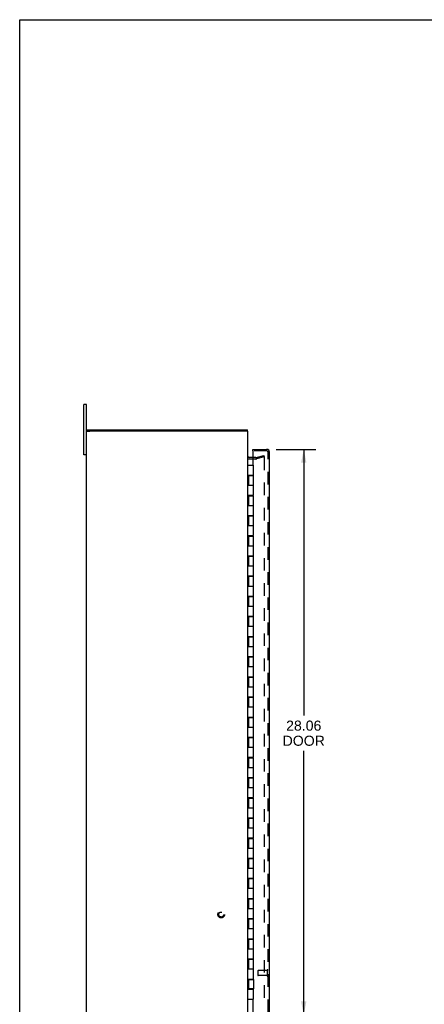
# Model space of a CAD drawing. Header units: inches. Extents: x 0 to 113, y 0 to 73.
# Tile 2 of 7: x 0 to 20, y 24 to 73. Entities that reach past the tile are written whole.
import ezdxf

# ---------------------------------------------------------------- set-up
doc = ezdxf.new("R2010")
doc.units = ezdxf.units.IN
doc.header["$LTSCALE"] = 6.233333
doc.header["$MEASUREMENT"] = 0
doc.linetypes.add('HIDDEN', pattern=[0.2, 0.1, -0.1])
doc.layers.get('0').update_dxf_attribs({"linetype": 'CONTINUOUS'})
for name, color, linetype in [('DEFAULT_2', 8, 'HIDDEN'), ('DIMENSIONS', 7, 'CONTINUOUS'), ('DOOR_ASSEMBLY', 7, 'CONTINUOUS')]:
    doc.layers.add(name, color=color, linetype=linetype)
doc.styles.get("Standard").update_dxf_attribs({"font": 'arial.ttf'})
doc.dimstyles.new('DIMSTYLE_1', dxfattribs={"dimtxt": 0.5, "dimasz": 0.666667, "dimexe": 0.09, "dimexo": 0.07, "dimgap": 0.0375, "dimtad": 0, "dimtih": 1, "dimtoh": 1, "dimzin": 4, "dimdsep": 46, "dimtxsty": 'Standard', "dimblk": '_FILLED', "dimblk1": '_FILLED', "dimblk2": '_FILLED', "dimcen": 0.09, "dimadec": 3, "dimazin": 1, "dimtfac": 1, "dimtdec": 3, "dimtofl": 0, "dimtmove": 0, "dimatfit": 3, "dimldrblk": '_FILLED', "dimfxl": 0, "dimtolj": 1, "dimtzin": 4, "dimarcsym": 0})

# ---------------------------------------------------------------- blocks, each defined once
blk = doc.blocks.new('_FILLED')
at = {"color": 0, "linetype": 'ByBlock'}
blk.add_solid([(0, 0), (-1, 0.2), (-1, -0.2)], dxfattribs=at)
blk = doc.blocks.new('*D3')
at = {"layer": 'DIMENSIONS', "color": 2, "linetype": 'Continuous'}
for p, q in [((12.713, 52.016), (14.688, 52.016)), ((14.088, 52.016), (14.088, 38.807)), ((14.088, 23.953), (14.088, 37.057)), ((12.713, 23.953), (14.688, 23.953))]:
    blk.add_line(p, q, dxfattribs=at)
at = {"layer": 'DIMENSIONS', "color": 2, "linetype": 'Continuous', "xscale": 0.6666666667, "yscale": 0.6666666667, "zscale": 0.6666666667}
for p, rotation in [((14.088, 52.016), 90), ((14.088, 23.953), 270)]:
    blk.add_blockref('_FILLED', p, dxfattribs=dict(at, rotation=rotation))
at = {"layer": 'DIMENSIONS', "color": 2, "linetype": 'Continuous', "insert": (14.088, 38.557), "char_height": 0.5, "width": 2.09294, "attachment_point": 2, "line_spacing_factor": 0.9}
blk.add_mtext('28.06\\PDOOR', dxfattribs=at)

msp = doc.modelspace()

# ---------------------------------------------------------------- linework, layer by layer
at = {"color": 7, "linetype": 'Continuous'}
for p, q in [((0, 0), (0, 73.333)), ((0, 73.333), (113.333, 73.333)), ((3.183, 51.735), (3.183, 54.235)), ((3.318, 54.235), (3.183, 54.235)), ((3.318, 52.91), (3.473, 52.91)), ((3.348, 52.91), (3.348, 52.985)), ((11.318, 52.91), (11.163, 52.91)), ((11.298, 52.91), (11.298, 52.985)), ((3.318, 51.735), (3.183, 51.735))]:
    msp.add_line(p, q, dxfattribs=at)
at = {"color": 3, "linetype": 'Continuous'}
for p, q in [((3.318, 21.735), (3.318, 54.235)), ((3.348, 52.985), (11.298, 52.985)), ((11.163, 52.91), (3.473, 52.91)), ((11.318, 23.06), (11.318, 52.91)), ((11.566, 51.61), (11.388, 51.61))]:
    msp.add_line(p, q, dxfattribs=at)
msp.add_arc((11.388, 51.68), 0.07, 180, 270, dxfattribs=at)
at = {"layer": 'DEFAULT_2', "color": 8, "linetype": 'HIDDEN'}
for p, q in [((11.717, 51.535), (11.388, 51.535)), ((11.717, 51.61), (11.566, 51.61)), ((11.727, 51.611), (12.111, 51.714)), ((12.131, 51.641), (11.746, 51.538)), ((12.111, 51.714), (12.131, 51.641)), ((12.112, 51.629), (12.111, 51.629)), ((12.114, 51.629), (12.112, 51.629)), ((12.131, 51.609), (12.131, 24.36))]:
    msp.add_line(p, q, dxfattribs=at)
for points in [[(12.111, 51.629), (12.11, 51.629), (12.108, 51.629), (12.107, 51.628)], [(12.114, 51.629), (12.116, 51.628), (12.118, 51.628), (12.12, 51.627), (12.122, 51.626), (12.123, 51.625), (12.125, 51.623), (12.126, 51.622), (12.127, 51.62), (12.128, 51.619), (12.129, 51.617), (12.13, 51.615), (12.13, 51.613), (12.13, 51.611), (12.131, 51.609)]]:
    msp.add_lwpolyline(points, dxfattribs=at)
for radius in [0.164, 0.124]:
    msp.add_circle((9.993, 28.935), radius, dxfattribs=at)
for centre, radius, start, end in [((11.388, 51.68), 0.145, 222.9858, 270), ((11.717, 51.65), 0.04, 270, 285), ((11.717, 51.65), 0.115, 270, 285)]:
    msp.add_arc(centre, radius, start, end, dxfattribs=at)
at = {"layer": 'DOOR_ASSEMBLY', "color": 7, "linetype": 'Continuous'}
for p, q in [((11.566, 51.941), (11.566, 52.016)), ((11.582, 51.941), (11.566, 51.941)), ((11.318, 51.235), (11.598, 51.235)), ((11.598, 50.735), (11.598, 51.235)), ((11.318, 50.735), (11.598, 50.735)), ((11.348, 50.715), (11.348, 50.235)), ((11.348, 50.715), (11.598, 50.715)), ((11.378, 50.735), (11.378, 50.715)), ((11.382, 50.735), (11.382, 50.715)), ((11.411, 50.735), (11.411, 50.715)), ((11.536, 50.735), (11.536, 50.715)), ((11.564, 50.715), (11.564, 50.735)), ((11.598, 49.735), (11.598, 50.715)), ((11.318, 50.235), (11.598, 50.235)), ((11.318, 49.735), (11.598, 49.735)), ((11.348, 49.715), (11.348, 49.235)), ((11.348, 49.715), (11.598, 49.715)), ((11.378, 49.735), (11.378, 49.715)), ((11.411, 49.735), (11.411, 49.715)), ((11.536, 49.735), (11.536, 49.715)), ((11.564, 49.715), (11.564, 49.735)), ((11.598, 48.735), (11.598, 49.715)), ((11.318, 49.235), (11.598, 49.235)), ((11.318, 48.735), (11.598, 48.735)), ((11.348, 48.715), (11.348, 48.235)), ((11.348, 48.715), (11.598, 48.715)), ((11.378, 48.735), (11.378, 48.715)), ((11.411, 48.735), (11.411, 48.715)), ((11.536, 48.735), (11.536, 48.715)), ((11.564, 48.715), (11.564, 48.735)), ((11.598, 47.735), (11.598, 48.715)), ((11.318, 48.235), (11.598, 48.235)), ((11.318, 47.735), (11.598, 47.735)), ((11.348, 47.715), (11.348, 47.235)), ((11.348, 47.715), (11.598, 47.715)), ((11.378, 47.735), (11.378, 47.715)), ((11.411, 47.735), (11.411, 47.715)), ((11.536, 47.735), (11.536, 47.715)), ((11.564, 47.715), (11.564, 47.735)), ((11.598, 46.735), (11.598, 47.715)), ((11.318, 47.235), (11.598, 47.235)), ((11.318, 46.735), (11.598, 46.735)), ((11.348, 46.715), (11.348, 46.235)), ((11.348, 46.715), (11.598, 46.715)), ((11.378, 46.735), (11.378, 46.715)), ((11.411, 46.735), (11.411, 46.715)), ((11.536, 46.735), (11.536, 46.715)), ((11.564, 46.715), (11.564, 46.735)), ((11.598, 45.735), (11.598, 46.715)), ((11.318, 46.235), (11.598, 46.235)), ((11.318, 45.735), (11.598, 45.735)), ((11.348, 45.715), (11.348, 45.235)), ((11.348, 45.715), (11.598, 45.715)), ((11.378, 45.735), (11.378, 45.715)), ((11.411, 45.735), (11.411, 45.715)), ((11.536, 45.735), (11.536, 45.715)), ((11.564, 45.715), (11.564, 45.735)), ((11.598, 44.735), (11.598, 45.715)), ((11.318, 45.235), (11.598, 45.235)), ((11.318, 44.735), (11.598, 44.735)), ((11.348, 44.715), (11.348, 44.235)), ((11.348, 44.715), (11.598, 44.715)), ((11.378, 44.735), (11.378, 44.715)), ((11.411, 44.735), (11.411, 44.715)), ((11.536, 44.735), (11.536, 44.715)), ((11.564, 44.715), (11.564, 44.735)), ((11.598, 43.735), (11.598, 44.715)), ((11.318, 44.235), (11.598, 44.235)), ((11.318, 43.735), (11.598, 43.735)), ((11.348, 43.715), (11.348, 43.235)), ((11.348, 43.715), (11.598, 43.715)), ((11.378, 43.735), (11.378, 43.715)), ((11.411, 43.735), (11.411, 43.715)), ((11.536, 43.735), (11.536, 43.715)), ((11.564, 43.715), (11.564, 43.735)), ((11.598, 42.735), (11.598, 43.715)), ((11.318, 43.235), (11.598, 43.235)), ((11.318, 42.735), (11.598, 42.735)), ((11.348, 42.715), (11.348, 42.235)), ((11.348, 42.715), (11.598, 42.715)), ((11.378, 42.735), (11.378, 42.715)), ((11.411, 42.735), (11.411, 42.715)), ((11.536, 42.735), (11.536, 42.715)), ((11.564, 42.715), (11.564, 42.735)), ((11.598, 41.735), (11.598, 42.715)), ((11.318, 42.235), (11.598, 42.235)), ((11.318, 41.735), (11.598, 41.735)), ((11.348, 41.715), (11.598, 41.715)), ((11.348, 41.715), (11.348, 41.235)), ((11.378, 41.735), (11.378, 41.715)), ((11.411, 41.735), (11.411, 41.715)), ((11.536, 41.735), (11.536, 41.715)), ((11.564, 41.715), (11.564, 41.735)), ((11.598, 40.735), (11.598, 41.715)), ((11.318, 41.235), (11.598, 41.235)), ((11.318, 40.735), (11.598, 40.735)), ((11.348, 40.715), (11.598, 40.715)), ((11.348, 40.715), (11.348, 40.235)), ((11.378, 40.735), (11.378, 40.715)), ((11.411, 40.735), (11.411, 40.715)), ((11.536, 40.735), (11.536, 40.715)), ((11.564, 40.715), (11.564, 40.735)), ((11.598, 39.735), (11.598, 40.715)), ((11.318, 40.235), (11.598, 40.235)), ((11.318, 39.735), (11.598, 39.735)), ((11.348, 39.715), (11.598, 39.715)), ((11.348, 39.715), (11.348, 39.235)), ((11.378, 39.735), (11.378, 39.715)), ((11.411, 39.735), (11.411, 39.715)), ((11.536, 39.735), (11.536, 39.715)), ((11.564, 39.715), (11.564, 39.735)), ((11.598, 38.735), (11.598, 39.715)), ((11.318, 39.235), (11.598, 39.235)), ((11.318, 38.735), (11.598, 38.735)), ((11.348, 38.715), (11.598, 38.715)), ((11.348, 38.715), (11.348, 38.235)), ((11.378, 38.735), (11.378, 38.715)), ((11.411, 38.735), (11.411, 38.715)), ((11.536, 38.735), (11.536, 38.715)), ((11.564, 38.715), (11.564, 38.735)), ((11.598, 37.735), (11.598, 38.715)), ((11.318, 38.235), (11.598, 38.235)), ((11.318, 37.735), (11.598, 37.735)), ((11.348, 37.715), (11.598, 37.715)), ((11.348, 37.715), (11.348, 37.235)), ((11.378, 37.735), (11.378, 37.715)), ((11.411, 37.735), (11.411, 37.715)), ((11.536, 37.735), (11.536, 37.715)), ((11.564, 37.715), (11.564, 37.735)), ((11.598, 36.735), (11.598, 37.715)), ((11.318, 37.235), (11.598, 37.235)), ((11.318, 36.735), (11.598, 36.735)), ((11.348, 36.715), (11.598, 36.715)), ((11.348, 36.715), (11.348, 36.235)), ((11.378, 36.735), (11.378, 36.715)), ((11.411, 36.735), (11.411, 36.715)), ((11.536, 36.735), (11.536, 36.715)), ((11.564, 36.715), (11.564, 36.735)), ((11.598, 35.735), (11.598, 36.715)), ((11.318, 36.235), (11.598, 36.235)), ((11.318, 35.735), (11.598, 35.735)), ((11.348, 35.715), (11.598, 35.715)), ((11.348, 35.715), (11.348, 35.235)), ((11.378, 35.735), (11.378, 35.715)), ((11.411, 35.735), (11.411, 35.715)), ((11.536, 35.735), (11.536, 35.715)), ((11.564, 35.715), (11.564, 35.735)), ((11.598, 34.735), (11.598, 35.715)), ((11.318, 35.235), (11.598, 35.235)), ((11.318, 34.735), (11.598, 34.735)), ((11.348, 34.715), (11.598, 34.715)), ((11.348, 34.715), (11.348, 34.235)), ((11.378, 34.735), (11.378, 34.715)), ((11.411, 34.735), (11.411, 34.715)), ((11.536, 34.735), (11.536, 34.715)), ((11.564, 34.715), (11.564, 34.735)), ((11.598, 33.735), (11.598, 34.715)), ((11.318, 34.235), (11.598, 34.235)), ((11.318, 33.735), (11.598, 33.735)), ((11.348, 33.715), (11.598, 33.715)), ((11.348, 33.715), (11.348, 33.235)), ((11.378, 33.735), (11.378, 33.715)), ((11.411, 33.735), (11.411, 33.715)), ((11.536, 33.735), (11.536, 33.715)), ((11.564, 33.715), (11.564, 33.735)), ((11.598, 32.735), (11.598, 33.715)), ((11.318, 33.235), (11.598, 33.235)), ((11.318, 32.735), (11.598, 32.735)), ((11.378, 32.735), (11.378, 32.715)), ((11.411, 32.735), (11.411, 32.715)), ((11.536, 32.735), (11.536, 32.715)), ((11.564, 32.715), (11.564, 32.735)), ((11.348, 32.715), (11.598, 32.715)), ((11.348, 32.715), (11.348, 32.235)), ((11.598, 31.735), (11.598, 32.715)), ((11.318, 32.235), (11.598, 32.235)), ((11.318, 31.735), (11.598, 31.735)), ((11.348, 31.715), (11.598, 31.715)), ((11.348, 31.715), (11.348, 31.235)), ((11.378, 31.735), (11.378, 31.715)), ((11.382, 31.715), (11.382, 31.735)), ((11.411, 31.735), (11.411, 31.715)), ((11.536, 31.735), (11.536, 31.715)), ((11.564, 31.715), (11.564, 31.735)), ((11.598, 30.735), (11.598, 31.715)), ((11.318, 31.235), (11.598, 31.235)), ((11.318, 30.735), (11.598, 30.735)), ((11.348, 30.715), (11.598, 30.715)), ((11.348, 30.715), (11.348, 30.235)), ((11.378, 30.735), (11.378, 30.715)), ((11.411, 30.735), (11.411, 30.715)), ((11.536, 30.735), (11.536, 30.715)), ((11.564, 30.715), (11.564, 30.735)), ((11.598, 29.735), (11.598, 30.715)), ((11.318, 30.235), (11.598, 30.235)), ((11.318, 29.735), (11.598, 29.735)), ((11.348, 29.715), (11.598, 29.715)), ((11.348, 29.715), (11.348, 29.235)), ((11.378, 29.735), (11.378, 29.715)), ((11.411, 29.735), (11.411, 29.715)), ((11.536, 29.735), (11.536, 29.715)), ((11.564, 29.715), (11.564, 29.735)), ((11.598, 28.735), (11.598, 29.715)), ((11.318, 29.235), (11.598, 29.235)), ((11.318, 28.735), (11.598, 28.735)), ((11.348, 28.715), (11.598, 28.715)), ((11.348, 28.715), (11.348, 28.235)), ((11.378, 28.735), (11.378, 28.715)), ((11.411, 28.735), (11.411, 28.715)), ((11.536, 28.735), (11.536, 28.715)), ((11.564, 28.715), (11.564, 28.735)), ((11.598, 27.735), (11.598, 28.715)), ((11.318, 28.235), (11.598, 28.235)), ((11.318, 27.735), (11.598, 27.735)), ((11.348, 27.715), (11.598, 27.715)), ((11.348, 27.715), (11.348, 27.235)), ((11.378, 27.735), (11.378, 27.715)), ((11.411, 27.735), (11.411, 27.715)), ((11.536, 27.735), (11.536, 27.715)), ((11.564, 27.715), (11.564, 27.735)), ((11.598, 26.735), (11.598, 27.715)), ((11.318, 27.235), (11.598, 27.235)), ((11.318, 26.735), (11.598, 26.735)), ((11.348, 26.715), (11.598, 26.715)), ((11.348, 26.715), (11.348, 26.235)), ((11.378, 26.735), (11.378, 26.715)), ((11.411, 26.735), (11.411, 26.715)), ((11.536, 26.735), (11.536, 26.715)), ((11.564, 26.715), (11.564, 26.735)), ((11.598, 25.735), (11.598, 26.715)), ((11.318, 26.235), (11.598, 26.235)), ((11.318, 25.735), (11.598, 25.735)), ((11.348, 25.715), (11.598, 25.715)), ((11.348, 25.715), (11.348, 25.255)), ((11.378, 25.735), (11.378, 25.715)), ((11.411, 25.735), (11.411, 25.715)), ((11.536, 25.735), (11.536, 25.715)), ((11.564, 25.715), (11.564, 25.735)), ((11.598, 25.715), (11.598, 25.255)), ((11.318, 25.235), (11.598, 25.235)), ((11.598, 25.255), (11.348, 25.255)), ((11.378, 25.255), (11.378, 25.235)), ((11.382, 25.235), (11.382, 25.255)), ((11.411, 25.255), (11.411, 25.235)), ((11.536, 25.255), (11.536, 25.235)), ((11.564, 25.235), (11.564, 25.255)), ((11.598, 24.735), (11.598, 25.235)), ((11.318, 24.735), (11.598, 24.735))]:
    msp.add_line(p, q, dxfattribs=at)
at = {"layer": 'DOOR_ASSEMBLY', "color": 3, "linetype": 'Continuous'}
for p, q in [((11.566, 52.016), (12.246, 52.016)), ((11.566, 51.925), (11.566, 51.235)), ((12.391, 24.098), (12.391, 51.871)), ((11.566, 50.735), (11.566, 50.715)), ((11.566, 49.735), (11.566, 49.715)), ((11.566, 48.735), (11.566, 48.715)), ((11.566, 47.735), (11.566, 47.715)), ((11.566, 46.735), (11.566, 46.715)), ((11.566, 45.735), (11.566, 45.715)), ((11.566, 44.735), (11.566, 44.715)), ((11.566, 43.735), (11.566, 43.715)), ((11.566, 42.735), (11.566, 42.715)), ((11.566, 41.735), (11.566, 41.715)), ((11.566, 40.735), (11.566, 40.715)), ((11.566, 39.735), (11.566, 39.715)), ((11.566, 38.735), (11.566, 38.715)), ((11.566, 37.735), (11.566, 37.715)), ((11.566, 36.735), (11.566, 36.715)), ((11.566, 35.735), (11.566, 35.715)), ((11.566, 34.735), (11.566, 34.715)), ((11.566, 33.735), (11.566, 33.715)), ((11.566, 32.735), (11.566, 32.715)), ((11.566, 31.735), (11.566, 31.715)), ((11.566, 30.735), (11.566, 30.715)), ((11.566, 29.735), (11.566, 29.715)), ((11.566, 28.735), (11.566, 28.715)), ((11.566, 27.735), (11.566, 27.715)), ((11.566, 26.735), (11.566, 26.715)), ((11.566, 25.735), (11.566, 25.715)), ((11.566, 25.255), (11.566, 25.235)), ((11.566, 24.735), (11.566, 24.044))]:
    msp.add_line(p, q, dxfattribs=at)
at = {"layer": 'DOOR_ASSEMBLY', "color": 8, "linetype": 'HIDDEN'}
for p, q in [((12.246, 51.941), (11.582, 51.941)), ((12.316, 24.098), (12.316, 51.871)), ((11.816, 26.142), (11.816, 25.914)), ((12.273, 26.152), (11.826, 26.152)), ((12.273, 25.904), (11.826, 25.904)), ((12.273, 26.17), (12.273, 25.886))]:
    msp.add_line(p, q, dxfattribs=at)
at = {"layer": 'DOOR_ASSEMBLY', "color": 3, "linetype": 'Continuous'}
for centre, radius, start, end in [((11.582, 51.925), 0.0156, 90, 180), ((12.246, 51.871), 0.145, 0, 90)]:
    msp.add_arc(centre, radius, start, end, dxfattribs=at)
at = {"layer": 'DOOR_ASSEMBLY', "color": 8, "linetype": 'HIDDEN'}
for centre, radius, start, end in [((12.246, 51.871), 0.07, 0, 90), ((11.826, 26.142), 0.01, 90, 180), ((11.826, 25.914), 0.01, 180, 270), ((12.295, 26.17), 0.0215, 0, 180), ((12.295, 25.886), 0.0215, 180, 360)]:
    msp.add_arc(centre, radius, start, end, dxfattribs=at)

# ---------------------------------------------------------------- dimensions: what is measured, and where the dimension line sits
at = {"layer": 'DIMENSIONS', "color": 2, "linetype": 'Continuous'}
dim = msp.add_linear_dim(base=(14.088, 23.953), p1=(12.643, 52.016), p2=(12.643, 23.953), angle=270, text='<>\\PDOOR', dimstyle='DIMSTYLE_1', dxfattribs=at)
dim.commit()
dim.dimension.update_dxf_attribs({"geometry": '*D3', "text_midpoint": (14.088, 37.932), "dimtype": 160})

doc.saveas('drawing.dxf')
